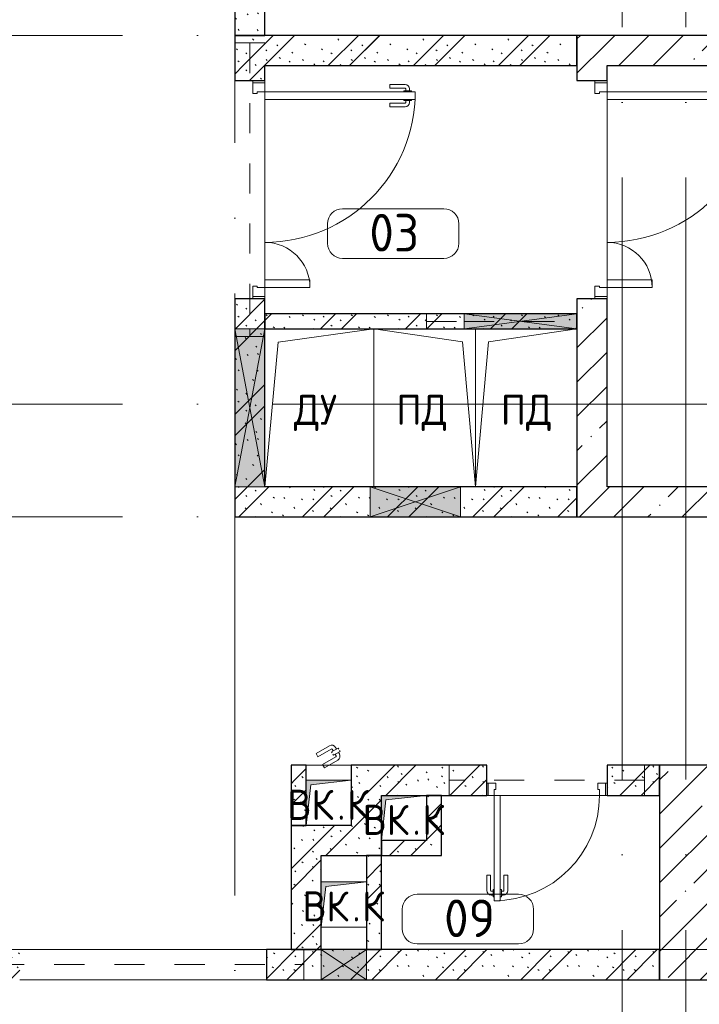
# Model space of a CAD drawing. Header units: millimetres. Extents: x -19737 to 100106, y -4436 to 96517.
# Tile 6 of 59: x -4995 to -476, y 35861 to 42405. Entities that reach past the tile are written whole.
import ezdxf

# ---------------------------------------------------------------- set-up
doc = ezdxf.new("R2010")
doc.units = ezdxf.units.MM
doc.linetypes.add('3_ Штрих_ 1 х 1 мм', pattern=[400, 200, -200])
doc.linetypes.add('ADSK_Линия сетки', pattern=[5000, 4000, -500, 0, -500])
for name, color, linetype, lineweight in [('A-____-NOTE-TEXT', 7, 'Continuous', 18), ('A-AREA-____-IDEN', 7, 'Continuous', 9), ('A-DOOR-____-MCUT', 7, 'Continuous', 9), ('A-DOOR-____-OTLN', 7, 'Continuous', 18), ('A-DOOR-FRAM-MCUT', 7, 'Continuous', 9), ('A-DOOR-OPNG-OTLN', 7, 'Continuous', 18), ('A-FLOR-____-OTLN', 7, 'Continuous', 18), ('A-GENM-____-OTLN', 7, 'Continuous', 18), ('A-GLAZ-____-MCUT', 7, 'Continuous', 9), ('A-GLAZ-____-OTLN', 7, 'Continuous', 18), ('A-WALL-____-MCUT', 7, 'Continuous', 40), ('A-WALL-____-OTLN', 7, 'Continuous', 18), ('A-WALL-____-PATT', 7, 'Continuous', 40), ('I-WALL-____-MCUT', 7, 'Continuous', 40), ('I-WALL-____-OTLN', 7, 'Continuous', 18), ('M-EQPM-____-OTLN', 7, 'Continuous', 18), ('S-BEAM-____-OTLN', 7, 'Continuous', 18), ('S-COLS-____-MCUT', 7, 'Continuous', 40), ('S-COLS-____-OTLN', 7, 'Continuous', 18), ('S-GRID-____-OTLN', 7, 'Continuous', 9)]:
    doc.layers.add(name, color=color, linetype=linetype, lineweight=lineweight)
doc.styles.add('GOST Common', font='GOST_Common.ttf', dxfattribs={"height": 200})
doc.styles.add('GOST Common_2', font='GOST_Common.ttf', dxfattribs={"height": 250})
pattern_1 = [(135, (300.56, 377.28), (-565.6854, 6e-14), [10, -790]), (135, (349.8, 474.73), (-565.6854, 6e-14), [10, -790]), (135, (423.93, 473.06), (-565.6854, 6e-14), [10, -790]), (135, (229.92, 447.9), (-565.6854, 6e-14), [10, -790]), (135, (155.08, 447.9), (-565.6854, 6e-14), [10, -790]), (135, (114.9, 369.03), (-565.6854, 6e-14), [10, -790]), (135, (132.43, 285.8), (-565.6854, 6e-14), [10, -790]), (135, (214.66, 322), (-565.6854, 6e-14), [10, -790]), (135, (198.16, 261.88), (-565.6854, 6e-14), [10, -790]), (135, (45.2, 272.9), (-565.6854, 6e-14), [10, -790]), (135, (42.32, 336.16), (-565.6854, 6e-14), [10, -790]), (135, (92.26, 192.24), (-565.6854, 6e-14), [10, -790]), (135, (7.07, 149.2), (-565.6854, 6e-14), [10, -790]), (135, (80.6, 95.1), (-565.6854, 6e-14), [10, -790]), (135, (79.53, 36.94), (-565.6854, 6e-14), [10, -790]), (135, (153.87, 74.56), (-565.6854, 6e-14), [10, -790]), (135, (228.35, 124.8), (-565.6854, 6e-14), [10, -790]), (135, (279.75, 180.4), (-565.6854, 6e-14), [10, -790]), (135, (282.9, 31.63), (-565.6854, 6e-14), [10, -790]), (135, (377.38, 53.45), (-565.6854, 6e-14), [10, -790]), (135, (352.28, 102.7), (-565.6854, 6e-14), [10, -790]), (135, (354.05, 0), (-565.6854, 6e-14), [10, -790]), (135, (553.23, 16.45), (-565.6854, 6e-14), [10, -790]), (135, (542.38, 63.45), (-565.6854, 6e-14), [10, -790]), (135, (536.58, 239.3), (-565.6854, 6e-14), [10, -790]), (135, (475.85, 203.9), (-565.6854, 6e-14), [10, -790]), (135, (475.85, 316.54), (-565.6854, 6e-14), [10, -790]), (135, (520.8, 408.7), (-565.6854, 6e-14), [10, -790]), (135, (551.1, 470.8), (-565.6854, 6e-14), [10, -790]), (135, (235.25, 537.93), (-565.6854, 6e-14), [10, -790]), (135, (407.25, 547.65), (-565.6854, 6e-14), [10, -790]), (135, (94.5, 558.6), (-565.6854, 6e-14), [10, -790]), (135, (46.4, 532.3), (-565.6854, 6e-14), [10, -790]), (135, (85.56, 465.04), (-565.6854, 6e-14), [10, -790]), (135, (355.53, 181.14), (-565.6854, 6e-14), [10, -790]), (135, (362.23, 243.6), (-565.6854, 6e-14), [10, -790]), (135, (413.45, 344.1), (-565.6854, 6e-14), [10, -790]), (135, (286.3, 273.25), (-565.6854, 6e-14), [10, -790]), (135, (423.02, 263.72), (-565.6854, 6e-14), [10, -790]), (135, (162.94, 190.2), (-565.6854, 6e-14), [10, -790]), (135, (470.25, 120.93), (-565.6854, 6e-14), [10, -790]), (135, (484.48, 9.78), (-565.6854, 6e-14), [10, -790]), (45, (0, 212.13), (-565.6854, 0), []), (45, (212.13, 0), (-565.6854, 0), []), (45, (353.55, 0), (-565.6854, 0), []), (45, (0, 353.55), (-565.6854, 0), [])]
pattern_2 = [(45, (0, 0), (-228.0985, 228.0985), []), (45, (228.1, 0), (-228.0985, 228.0985), [403.225, -80.645, 6.706, -73.939])]

# ---------------------------------------------------------------- blocks, each defined once
blk = doc.blocks.new('АР_Дверь двупольная - 1450х2100h_1000_300__Тамбур шлюз_EI30-5422499-02_К1')
at = {"layer": 'A-DOOR-____-MCUT', "color": 254, "lineweight": 15, "true_color": 0xcccccc}
for p, q in [((-650, 100), (-650, 1100)), ((-650, 1100), (-600, 1100)), ((-600, 1100), (-600, 100)), ((650, 400), (600, 400)), ((600, 400), (600, 100)), ((650, 100), (650, 400)), ((-600, 100), (-650, 100)), ((600, 100), (650, 100))]:
    blk.add_line(p, q, dxfattribs=at)
at = {"layer": 'A-DOOR-____-OTLN', "color": 254, "lineweight": 5, "true_color": 0xcccccc}
for p, q in [((-658, 1062.5), (-670, 1062.5)), ((-658, 1075), (-658, 1025)), ((-650, 1075), (-658, 1075)), ((-600, 1075), (-592, 1075)), ((-592, 1075), (-592, 1025)), ((-592, 1062.5), (-580, 1062.5)), ((-700, 930), (-700, 1032.5)), ((-675, 930), (-675, 1032.5)), ((-658, 1037.5), (-670, 1037.5)), ((-658, 1025), (-650, 1025)), ((-592, 1025), (-600, 1025)), ((-592, 1037.5), (-580, 1037.5)), ((-575, 930), (-575, 1032.5)), ((-550, 930), (-550, 1032.5)), ((-675, 930), (-700, 930)), ((-575, 930), (-550, 930))]:
    blk.add_line(p, q, dxfattribs=at)
for centre, radius, start, end in [((-670, 1032.5), 30, 90, 180), ((-580, 1032.5), 30, 360, 90), ((-670, 1032.5), 4.99, 90, 180), ((-580, 1032.5), 4.99, 360, 90)]:
    blk.add_arc(centre, radius, start, end, dxfattribs=at)
at = {"layer": 'A-DOOR-____-OTLN', "color": 254, "lineweight": 13, "true_color": 0xcccccc}
for centre, radius, start, end in [((-650, 100), 1000, 0, 90), ((650, 100), 300, 90, 180)]:
    blk.add_arc(centre, radius, start, end, dxfattribs=at)
at = {"layer": 'A-DOOR-FRAM-MCUT', "color": 254, "lineweight": 15, "true_color": 0xcccccc}
for p, q in [((-710, 100), (-725, 100)), ((-710, 100), (-650, 100)), ((-710, 20), (-710, 100)), ((-650, 100), (-650, 50)), ((710, 100), (650, 100)), ((650, 100), (650, 50)), ((710, 20), (710, 100)), ((710, 100), (725, 100)), ((-710, 20), (-725, 20)), ((-640, 20), (-710, 20)), ((-650, 50), (-640, 50)), ((-640, 50), (-640, 20)), ((650, 50), (640, 50)), ((640, 50), (640, 20)), ((640, 20), (710, 20)), ((710, 20), (725, 20))]:
    blk.add_line(p, q, dxfattribs=at)
blk = doc.blocks.new('АР_Дверь однопольная - 800х2100h_700__Глухая_Су_EI30-5097571-02_К1')
at = {"layer": 'A-DOOR-____-MCUT', "color": 254, "lineweight": 15, "true_color": 0xcccccc}
for p, q in [((350, 800), (310, 800)), ((310, 800), (310, 100)), ((350, 100), (350, 800)), ((310, 100), (350, 100))]:
    blk.add_line(p, q, dxfattribs=at)
at = {"layer": 'A-DOOR-____-OTLN', "color": 254, "lineweight": 5, "true_color": 0xcccccc}
for p, q in [((260, 630), (260, 732.5)), ((285, 630), (285, 732.5)), ((302, 762.5), (290, 762.5)), ((302, 737.5), (290, 737.5)), ((302, 775), (302, 725)), ((310, 775), (302, 775)), ((302, 725), (310, 725)), ((350, 775), (358, 775)), ((358, 725), (350, 725)), ((358, 775), (358, 725)), ((358, 762.5), (370, 762.5)), ((358, 737.5), (370, 737.5)), ((375, 630), (375, 732.5)), ((400, 630), (400, 732.5)), ((285, 630), (260, 630)), ((375, 630), (400, 630))]:
    blk.add_line(p, q, dxfattribs=at)
at = {"layer": 'A-DOOR-____-OTLN', "color": 254, "lineweight": 13, "true_color": 0xcccccc}
blk.add_arc((350, 100), 700, 90, 180, dxfattribs=at)
at = {"layer": 'A-DOOR-____-OTLN', "color": 254, "lineweight": 5, "true_color": 0xcccccc}
for centre, radius, start, end in [((290, 732.5), 30, 90, 180), ((290, 732.5), 4.99, 90, 180), ((370, 732.5), 30, 0, 90), ((370, 732.5), 4.99, 0, 90)]:
    blk.add_arc(centre, radius, start, end, dxfattribs=at)
at = {"layer": 'A-DOOR-FRAM-MCUT', "color": 254, "lineweight": 15, "true_color": 0xcccccc}
for p, q in [((-390, 100), (-400, 100)), ((-350, 100), (-390, 100)), ((-390, 100), (-390, 20)), ((-350, 60), (-350, 100)), ((390, 100), (350, 100)), ((350, 100), (350, 60)), ((390, 20), (390, 100)), ((390, 100), (400, 100)), ((-390, 20), (-400, 20)), ((-390, 20), (-340, 20)), ((-340, 60), (-350, 60)), ((-340, 20), (-340, 60)), ((350, 60), (340, 60)), ((340, 60), (340, 20)), ((340, 20), (390, 20)), ((390, 20), (400, 20))]:
    blk.add_line(p, q, dxfattribs=at)
blk = doc.blocks.new('АР_Дверь двупольная - 1450х2100h_1000_300__ЛК_EIS60-4680868-02_К1')
at = {"layer": 'A-DOOR-____-MCUT', "color": 254, "lineweight": 15, "true_color": 0xcccccc}
for p, q in [((-650, 100), (-650, 1100)), ((-650, 1100), (-600, 1100)), ((-600, 1100), (-600, 100)), ((650, 400), (600, 400)), ((600, 400), (600, 100)), ((650, 100), (650, 400)), ((-600, 100), (-650, 100)), ((600, 100), (650, 100))]:
    blk.add_line(p, q, dxfattribs=at)
at = {"layer": 'A-DOOR-____-OTLN', "color": 254, "lineweight": 5, "true_color": 0xcccccc}
for p, q in [((-658, 1062.5), (-670, 1062.5)), ((-658, 1075), (-658, 1025)), ((-650, 1075), (-658, 1075)), ((-600, 1075), (-592, 1075)), ((-592, 1075), (-592, 1025)), ((-592, 1062.5), (-580, 1062.5)), ((-700, 930), (-700, 1032.5)), ((-675, 930), (-675, 1032.5)), ((-658, 1037.5), (-670, 1037.5)), ((-658, 1025), (-650, 1025)), ((-592, 1025), (-600, 1025)), ((-592, 1037.5), (-580, 1037.5)), ((-575, 930), (-575, 1032.5)), ((-550, 930), (-550, 1032.5)), ((-675, 930), (-700, 930)), ((-575, 930), (-550, 930))]:
    blk.add_line(p, q, dxfattribs=at)
for centre, radius, start, end in [((-670, 1032.5), 30, 90, 180), ((-580, 1032.5), 30, 360, 90), ((-670, 1032.5), 4.99, 90, 180), ((-580, 1032.5), 4.99, 360, 90)]:
    blk.add_arc(centre, radius, start, end, dxfattribs=at)
at = {"layer": 'A-DOOR-____-OTLN', "color": 254, "lineweight": 13, "true_color": 0xcccccc}
for centre, radius, start, end in [((-650, 100), 1000, 0, 90), ((650, 100), 300, 90, 180)]:
    blk.add_arc(centre, radius, start, end, dxfattribs=at)
at = {"layer": 'A-DOOR-FRAM-MCUT', "color": 254, "lineweight": 15, "true_color": 0xcccccc}
for p, q in [((-710, 100), (-725, 100)), ((-710, 100), (-650, 100)), ((-710, 20), (-710, 100)), ((-650, 100), (-650, 50)), ((710, 100), (650, 100)), ((650, 100), (650, 50)), ((710, 20), (710, 100)), ((710, 100), (725, 100)), ((-710, 20), (-725, 20)), ((-640, 20), (-710, 20)), ((-650, 50), (-640, 50)), ((-640, 50), (-640, 20)), ((650, 50), (640, 50)), ((640, 50), (640, 20)), ((640, 20), (710, 20)), ((710, 20), (725, 20))]:
    blk.add_line(p, q, dxfattribs=at)
blk = doc.blocks.new('АР_Отверстие прямоугольное - ОВВ-2833298-02_К1')
at = {"layer": 'A-GLAZ-____-OTLN', "lineweight": 13, "true_color": 0xf9f9f9}
blk.add_hatch(color=7, dxfattribs=at).paths.add_polyline_path([(650, -100), (650, 100), (-400, 100), (-400, -100), (257.4, -100)])
at = {"layer": 'A-GLAZ-____-MCUT', "color": 254, "lineweight": 15, "true_color": 0xcccccc}
for p, q in [((-400, 100), (-400, -100)), ((650, 100), (650, -100))]:
    blk.add_line(p, q, dxfattribs=at)
at = {"layer": 'A-GLAZ-____-OTLN', "color": 254, "lineweight": 5, "true_color": 0xcccccc}
for p, q in [((650, 100), (-400, -100)), ((-400, 100), (650, -100))]:
    blk.add_line(p, q, dxfattribs=at)
at = {"layer": 'A-GLAZ-____-OTLN', "color": 254, "lineweight": 13, "true_color": 0xcccccc}
for p, q in [((650, 100), (-400, 100)), ((-400, 100), (-400, -100)), ((650, -100), (650, 100)), ((-400, -100), (650, -100))]:
    blk.add_line(p, q, dxfattribs=at)
blk = doc.blocks.new('АР_Отверстие прямоугольное - ОВВ-6149537-02_К1')
at = {"layer": 'A-GLAZ-____-OTLN', "lineweight": 13, "true_color": 0xf9f9f9}
blk.add_hatch(color=7, dxfattribs=at).paths.add_polyline_path([(500, -50), (500, 50), (-250, 50), (-250, -50)])
at = {"layer": 'A-GLAZ-____-MCUT', "color": 254, "lineweight": 15, "true_color": 0xcccccc}
for p, q in [((-250, 50), (-250, -50)), ((500, 50), (500, -50))]:
    blk.add_line(p, q, dxfattribs=at)
at = {"layer": 'A-GLAZ-____-OTLN', "color": 254, "lineweight": 5, "true_color": 0xcccccc}
for p, q in [((500, 50), (-250, -50)), ((-250, 50), (500, -50))]:
    blk.add_line(p, q, dxfattribs=at)
at = {"layer": 'A-GLAZ-____-OTLN', "color": 254, "lineweight": 13, "true_color": 0xcccccc}
for p, q in [((500, 50), (-250, 50)), ((-250, 50), (-250, -50)), ((500, -50), (500, 50)), ((-250, -50), (500, -50))]:
    blk.add_line(p, q, dxfattribs=at)
blk = doc.blocks.new('АР_Отверстие прямоугольное - ОВВ-6974565-02_К1')
at = {"layer": 'A-GLAZ-____-OTLN', "lineweight": 13, "true_color": 0xf9f9f9}
blk.add_hatch(color=7, dxfattribs=at).paths.add_polyline_path([(-147.3, 100), (-175, 100), (-175, -100), (425, -100), (425, 100)])
at = {"layer": 'A-GLAZ-____-MCUT', "color": 254, "lineweight": 15, "true_color": 0xcccccc}
for p, q in [((-175, 100), (-175, -100)), ((425, 100), (425, -100))]:
    blk.add_line(p, q, dxfattribs=at)
at = {"layer": 'A-GLAZ-____-OTLN', "color": 254, "lineweight": 5, "true_color": 0xcccccc}
for p, q in [((425, 100), (-175, -100)), ((-175, 100), (425, -100))]:
    blk.add_line(p, q, dxfattribs=at)
at = {"layer": 'A-GLAZ-____-OTLN', "color": 254, "lineweight": 13, "true_color": 0xcccccc}
for p, q in [((425, 100), (-175, 100)), ((-175, 100), (-175, -100)), ((425, -100), (425, 100)), ((-175, -100), (425, -100))]:
    blk.add_line(p, q, dxfattribs=at)
blk = doc.blocks.new('АР_Перемычка - 200_Уx2_50x5__250-250-5284387-02_К1')
at = {"layer": 'S-BEAM-____-OTLN', "color": 254, "linetype": '3_ Штрих_ 1 х 1 мм', "lineweight": 15, "true_color": 0xdcdcdc}
for p, q in [((-975, 100), (-975, -100)), ((975, 100), (975, -100)), ((-975, 0), (925, 0)), ((925, 0), (975, 0))]:
    blk.add_line(p, q, dxfattribs=at)
blk = doc.blocks.new('АР_Перемычка - 100_Уx1_75x5__250-Оп_0_125x80x5_-6149538-02_К1')
at = {"layer": 'S-BEAM-____-OTLN', "color": 254, "linetype": '3_ Штрих_ 1 х 1 мм', "lineweight": 15, "true_color": 0xdcdcdc}
for p, q in [((-625, 50), (-625, -50)), ((375, 50), (375, -50)), ((-625, 0), (-375, 0)), ((-375, 0), (375, 0))]:
    blk.add_line(p, q, dxfattribs=at)
blk = doc.blocks.new('АР_Дверь однопольная - 300х400h_200__ВК_СС-4227926-02_К1')
at = {"layer": 'A-DOOR-____-OTLN', "color": 254, "lineweight": 5, "true_color": 0xcccccc}
for p, q in [((-84.4, 128.3), (4.4, 179.6)), ((-71.9, 106.7), (16.9, 157.9)), ((62.2, 164.4), (18.9, 139.4)), ((18.9, 139.4), (22.9, 132.5)), ((29.7, 145.7), (23.7, 156.1)), ((75.2, 141.9), (31.9, 116.9)), ((51.4, 158.2), (45.4, 168.6)), ((66.2, 157.5), (62.2, 164.4)), ((64.4, 135.7), (70.4, 125.3)), ((71.2, 148.8), (75.2, 141.9)), ((-71.9, 106.7), (-84.4, 128.3)), ((-41.9, 54.7), (46.9, 105.9)), ((-29.4, 33), (59.4, 84.3)), ((31.9, 116.9), (27.9, 123.8)), ((42.7, 123.2), (48.7, 112.8)), ((-41.9, 54.7), (-29.4, 33))]:
    blk.add_line(p, q, dxfattribs=at)
for centre, radius, start, end in [((19.4, 153.6), 30, 30, 120), ((19.4, 153.6), 4.99, 30, 120), ((44.4, 110.3), 4.99, 300, 30), ((44.4, 110.3), 30, 300, 30)]:
    blk.add_arc(centre, radius, start, end, dxfattribs=at)
blk = doc.blocks.new('АР_Перемычка - 200_Уx2_50x5__250-250-5284391-02_К1')
at = {"layer": 'S-BEAM-____-OTLN', "color": 254, "linetype": '3_ Штрих_ 1 х 1 мм', "lineweight": 15, "true_color": 0xdcdcdc}
for p, q in [((-650, 100), (-650, -100)), ((650, 100), (650, -100)), ((-650, 0), (650, 0))]:
    blk.add_line(p, q, dxfattribs=at)
blk = doc.blocks.new('АР_Отверстие прямоугольное - ОВВ-6892781-02_К1')
at = {"layer": 'A-GLAZ-____-OTLN', "lineweight": 13, "true_color": 0xf9f9f9}
blk.add_hatch(color=7, dxfattribs=at).paths.add_polyline_path([(-25, 100), (-25, -100), (275, -100), (275, 100)])
at = {"layer": 'A-GLAZ-____-MCUT', "color": 254, "lineweight": 15, "true_color": 0xcccccc}
for p, q in [((-25, 100), (-25, -100)), ((275, 100), (275, -100))]:
    blk.add_line(p, q, dxfattribs=at)
at = {"layer": 'A-GLAZ-____-OTLN', "color": 254, "lineweight": 5, "true_color": 0xcccccc}
for p, q in [((275, 100), (-25, -100)), ((-25, 100), (275, -100))]:
    blk.add_line(p, q, dxfattribs=at)
at = {"layer": 'A-GLAZ-____-OTLN', "color": 254, "lineweight": 13, "true_color": 0xcccccc}
for p, q in [((275, 100), (-25, 100)), ((-25, 100), (-25, -100)), ((275, -100), (275, 100)), ((-25, -100), (275, -100))]:
    blk.add_line(p, q, dxfattribs=at)
blk = doc.blocks.new('АР_Перемычка - 200__Уx2_50x5__Оп_170_50x5_-250-8174740-02_К1')
at = {"layer": 'S-BEAM-____-OTLN', "color": 254, "linetype": '3_ Штрих_ 1 х 1 мм', "lineweight": 15, "true_color": 0xdcdcdc}
for p, q in [((-990, 100), (-990, -100)), ((1070, 100), (1070, -100)), ((-990, 0), (1070, 0))]:
    blk.add_line(p, q, dxfattribs=at)
blk = doc.blocks.new('КР-Проем - Настраиваемый-8177659-02_К1')
at = {"layer": 'A-DOOR-OPNG-OTLN', "color": 254, "lineweight": 13, "true_color": 0xcccccc}
for p, q in [((-820, 100), (820, 100)), ((-820, -100), (820, -100))]:
    blk.add_line(p, q, dxfattribs=at)
blk = doc.blocks.new('АР_Канал вертикальный прямоугольный - ВК_К-7750593-02_К1')
at = {"layer": 'M-EQPM-____-OTLN', "lineweight": 13, "true_color": 0xe2e2e2}
blk.add_hatch(color=254, dxfattribs=at).paths.add_polyline_path([(-150, -150), (-120, 120), (150, 150), (-150, 150), (-150, -56.4)])
at = {"layer": 'M-EQPM-____-OTLN', "color": 253, "lineweight": 13, "true_color": 0xaaaaaa}
for p, q in [((150, 150), (-150, 150)), ((-150, 150), (-150, -150)), ((150, 150), (-150, 150)), ((-150, 150), (-150, -150)), ((-150, -150), (-150, 150)), ((-150, 150), (150, 150)), ((-120, 120), (150, 150)), ((-120, 120), (150, 150)), ((150, -150), (150, 150)), ((150, 150), (150, -150)), ((-150, -150), (-120, 120)), ((-150, -150), (-120, 120)), ((-150, -150), (150, -150)), ((150, -150), (-150, -150))]:
    blk.add_line(p, q, dxfattribs=at)
blk = doc.blocks.new('АР_Канал вертикальный прямоугольный - ВК_К-5078163-02_К1')
at = {"layer": 'M-EQPM-____-OTLN', "lineweight": 13, "true_color": 0xe2e2e2}
blk.add_hatch(color=254, dxfattribs=at).paths.add_polyline_path([(-150, -150), (-120, 120), (150, 150), (-150, 150), (-150, 43.6)])
at = {"layer": 'M-EQPM-____-OTLN', "color": 253, "lineweight": 13, "true_color": 0xaaaaaa}
for p, q in [((150, 150), (-150, 150)), ((-150, 150), (-150, -150)), ((150, 150), (-150, 150)), ((-150, 150), (-150, -150)), ((-150, -150), (-150, 150)), ((-150, 150), (150, 150)), ((-120, 120), (150, 150)), ((-120, 120), (150, 150)), ((150, -150), (150, 150)), ((150, 150), (150, -150)), ((-150, -150), (-120, 120)), ((-150, -150), (-120, 120)), ((-150, -150), (150, -150)), ((150, -150), (-150, -150))]:
    blk.add_line(p, q, dxfattribs=at)
blk = doc.blocks.new('АР_Канал вертикальный прямоугольный - ВК_К-5078308-02_К1')
at = {"layer": 'M-EQPM-____-OTLN', "lineweight": 13, "true_color": 0xe2e2e2}
blk.add_hatch(color=254, dxfattribs=at).paths.add_polyline_path([(-150, -150), (-120, 120), (150, 150), (-150, 150)])
at = {"layer": 'M-EQPM-____-OTLN', "color": 253, "lineweight": 13, "true_color": 0xaaaaaa}
for p, q in [((150, 150), (-150, 150)), ((-150, 150), (-150, -150)), ((150, 150), (-150, 150)), ((-150, 150), (-150, -150)), ((-150, -150), (-150, 150)), ((-150, 150), (150, 150)), ((-120, 120), (150, 150)), ((-120, 120), (150, 150)), ((150, -150), (150, 150)), ((150, 150), (150, -150)), ((-150, -150), (-120, 120)), ((-150, -150), (-120, 120)), ((-150, -150), (150, -150)), ((150, -150), (-150, -150))]:
    blk.add_line(p, q, dxfattribs=at)
blk = doc.blocks.new('АР_Канал вертикальный прямоугольный - ДУ-5078215-02_К1')
at = {"layer": 'A-GENM-____-OTLN', "color": 253, "lineweight": 13, "true_color": 0xaaaaaa}
for p, q in [((-362.5, -525), (-362.5, 525)), ((-362.5, 525), (262.5, 525))]:
    blk.add_line(p, q, dxfattribs=at)
at = {"layer": 'M-EQPM-____-OTLN', "color": 253, "lineweight": 13, "true_color": 0xaaaaaa}
for p, q in [((-362.5, -525), (-362.5, 525)), ((-362.5, 525), (362.5, 525)), ((-273.75, 436.25), (362.5, 525)), ((362.5, 525), (362.5, -525)), ((-362.5, -525), (-273.75, 436.25)), ((362.5, -525), (-362.5, -525))]:
    blk.add_line(p, q, dxfattribs=at)
blk = doc.blocks.new('АР_Канал вертикальный прямоугольный - ПД-5078216-02_К1')
at = {"layer": 'A-GENM-____-OTLN', "color": 253, "lineweight": 13, "true_color": 0xaaaaaa}
blk.add_line((-237.5, -525), (237.5, -525), dxfattribs=at)
at = {"layer": 'M-EQPM-____-OTLN', "color": 253, "lineweight": 13, "true_color": 0xaaaaaa}
for p, q in [((-337.5, 525), (-251.3, -438.8)), ((337.5, 525), (-337.5, 525)), ((-337.5, 525), (-337.5, -525)), ((337.5, -525), (337.5, 525)), ((-251.3, -438.8), (337.5, -525)), ((-337.5, -525), (337.5, -525))]:
    blk.add_line(p, q, dxfattribs=at)
blk = doc.blocks.new('АР_Канал вертикальный прямоугольный - ПД-5078217-02_К1')
at = {"layer": 'A-GENM-____-OTLN', "color": 253, "lineweight": 13, "true_color": 0xaaaaaa}
blk.add_line((-237.5, 525), (337.5, 525), dxfattribs=at)
at = {"layer": 'M-EQPM-____-OTLN', "color": 253, "lineweight": 13, "true_color": 0xaaaaaa}
for p, q in [((-337.5, -525), (-337.5, 525)), ((-337.5, 525), (337.5, 525)), ((-251.3, 438.8), (337.5, 525)), ((337.5, 525), (337.5, -525)), ((-337.5, -525), (-251.3, 438.8)), ((337.5, -525), (-337.5, -525))]:
    blk.add_line(p, q, dxfattribs=at)
blk = doc.blocks.new('Наметкина 10_РД_АР_К1_отсоединено_rvt-1-02_К1')
at = {"layer": 'A-WALL-____-PATT', "lineweight": 5, "true_color": 0xcccccc}
h = blk.add_hatch(dxfattribs=at)
h.set_pattern_fill('FP_1', color=254, style=0, pattern_type=2)
h.set_pattern_definition(pattern_1)
h.paths.add_polyline_path([(-3564.7, 42300), (-3364.7, 42300), (-3364.7, 42965), (-3564.7, 42965)])
h.paths.add_polyline_path([(-3564.7, 43965), (-3364.7, 43965), (-3364.7, 44400), (-3564.7, 44400)])
h = blk.add_hatch(dxfattribs=at)
h.set_pattern_fill('FP_1', color=254, style=0, pattern_type=2)
h.set_pattern_definition(pattern_1)
h.paths.add_polyline_path([(-1289.7, 42100), (-1289.7, 42300), (-3564.7, 42300), (-3564.7, 42100), (-2092.4, 42100)])
h = blk.add_hatch(dxfattribs=at)
h.set_pattern_fill('FP_2', color=254, style=0, pattern_type=2)
h.set_pattern_definition(pattern_2)
h.paths.add_polyline_path([(-1089.7, 39300), (-1089.7, 40550), (-1289.7, 40550), (-1289.7, 39300)])
h.paths.add_polyline_path([(-1289.7, 42000), (-1089.7, 42000), (-1089.7, 42300), (-1289.7, 42300), (-1289.7, 42241.6)])
h = blk.add_hatch(dxfattribs=at)
h.set_pattern_fill('FP_2', color=254, style=0, pattern_type=2)
h.set_pattern_definition(pattern_2)
h.paths.add_polyline_path([(5035.3, 42100), (5035.3, 42300), (-1089.7, 42300), (-1089.7, 42100), (3549.9, 42100)])
h = blk.add_hatch(dxfattribs=at)
h.set_pattern_fill('FP_1', color=254, style=0, pattern_type=2)
h.set_pattern_definition(pattern_1)
h.paths.add_polyline_path([(-3364.7, 39100), (-3364.7, 40550), (-3564.7, 40550), (-3564.7, 39100)])
h.paths.add_polyline_path([(-3564.7, 42000), (-3364.7, 42000), (-3364.7, 42100), (-3564.7, 42100)])
h = blk.add_hatch(dxfattribs=at)
h.set_pattern_fill('FP_1', color=254, style=0, pattern_type=2)
h.set_pattern_definition(pattern_1)
h.paths.add_polyline_path([(-1289.7, 40350), (-1289.7, 40450), (-3364.7, 40450), (-3364.7, 40350), (-2039.7, 40350)])
h = blk.add_hatch(dxfattribs=at)
h.set_pattern_fill('FP_1', color=254, style=0, pattern_type=2)
h.set_pattern_definition(pattern_1)
h.paths.add_polyline_path([(-1289.7, 39100), (-1289.7, 39300), (-3364.7, 39300), (-3364.7, 39100), (-2064.7, 39100)])
h = blk.add_hatch(dxfattribs=at)
h.set_pattern_fill('FP_2', color=254, style=0, pattern_type=2)
h.set_pattern_definition(pattern_2)
h.paths.add_polyline_path([(5035.3, 39100), (5035.3, 39300), (-1289.7, 39300), (-1289.7, 39100), (3549.9, 39100)])
h = blk.add_hatch(dxfattribs=at)
h.set_pattern_fill('FP_1', color=254, style=0, pattern_type=2)
h.set_pattern_definition(pattern_1)
h.paths.add_polyline_path([(-3089.7, 37350), (-3089.7, 37450), (-3189.7, 37450), (-3189.7, 37350)])
h = blk.add_hatch(dxfattribs=at)
h.set_pattern_fill('FP_1', color=254, style=0, pattern_type=2)
h.set_pattern_definition(pattern_1)
h.paths.add_polyline_path([(-2789.7, 37050), (-2589.7, 37050), (-2589.7, 37450), (-2789.7, 37450), (-2789.7, 37143.6)])
h = blk.add_hatch(dxfattribs=at)
h.set_pattern_fill('FP_1', color=254, style=0, pattern_type=2)
h.set_pattern_definition(pattern_1)
h.paths.add_polyline_path([(-739.7, 37250), (-739.7, 37450), (-1089.7, 37450), (-1089.7, 37250)])
h.paths.add_polyline_path([(-2092.4, 37250), (-1889.7, 37250), (-1889.7, 37450), (-2589.7, 37450), (-2589.7, 37250), (-2289.7, 37250)])
h = blk.add_hatch(dxfattribs=at)
h.set_pattern_fill('FP_1', color=254, style=0, pattern_type=2)
h.set_pattern_definition(pattern_1)
h.paths.add_polyline_path([(-3189.7, 37050), (-3089.7, 37050), (-3089.7, 37350), (-3189.7, 37350), (-3189.7, 37143.6)])
h = blk.add_hatch(dxfattribs=at)
h.set_pattern_fill('FP_1', color=254, style=0, pattern_type=2)
h.set_pattern_definition(pattern_1)
h.paths.add_polyline_path([(-2289.7, 36850), (-2189.7, 36850), (-2189.7, 37250), (-2289.7, 37250), (-2289.7, 36950)])
h = blk.add_hatch(dxfattribs=at)
h.set_pattern_fill('FP_1', color=254, style=0, pattern_type=2)
h.set_pattern_definition(pattern_1)
h.paths.add_polyline_path([(-3059.7, 36850), (-2589.7, 36850), (-2589.7, 37050), (-3189.7, 37050), (-3189.7, 36850), (-3089.7, 36850)])
h = blk.add_hatch(dxfattribs=at)
h.set_pattern_fill('FP_1', color=254, style=0, pattern_type=2)
h.set_pattern_definition(pattern_1)
h.paths.add_polyline_path([(-2289.7, 36850), (-2289.7, 36950), (-2589.7, 36950), (-2589.7, 36850), (-2559.7, 36850)])
h = blk.add_hatch(dxfattribs=at)
h.set_pattern_fill('FP_1', color=254, style=0, pattern_type=2)
h.set_pattern_definition(pattern_1)
h.paths.add_polyline_path([(-2989.7, 36225), (-2989.7, 36850), (-3189.7, 36850), (-3189.7, 36225)])
h = blk.add_hatch(dxfattribs=at)
h.set_pattern_fill('FP_1', color=254, style=0, pattern_type=2)
h.set_pattern_definition(pattern_1)
h.paths.add_polyline_path([(-2689.7, 36225), (-2589.7, 36225), (-2589.7, 36850), (-2689.7, 36850), (-2689.7, 36645)])
h = blk.add_hatch(dxfattribs=at)
h.set_pattern_fill('FP_1', color=254, style=0, pattern_type=2)
h.set_pattern_definition(pattern_1)
h.paths.add_polyline_path([(-739.7, 36025), (-739.7, 36225), (-3354.7, 36225), (-3354.7, 36025), (-2689.7, 36025)])
h.paths.add_polyline_path([(-5164.7, 36025), (-4994.7, 36025), (-4994.7, 36225), (-5164.7, 36225)])
at = {"layer": 'S-COLS-____-OTLN', "lineweight": 5, "true_color": 0xcccccc}
h = blk.add_hatch(dxfattribs=at)
h.set_pattern_fill('FP_2', color=254, style=0, pattern_type=2)
h.set_pattern_definition(pattern_2)
h.paths.add_polyline_path([(-339.7, 36025), (-339.7, 37450), (-739.7, 37450), (-739.7, 36025)])
at = {"layer": 'A-FLOR-____-OTLN', "color": 254, "lineweight": 13, "true_color": 0xcccccc}
for p, q in [((-3364.7, 41985), (-3364.7, 42000)), ((-3364.7, 42000), (-3364.7, 41985)), ((-1089.7, 41985), (-1089.7, 42000)), ((-1089.7, 42000), (-1089.7, 41985)), ((-3364.7, 40675), (-3364.7, 41875)), ((-3364.7, 41875), (-3364.7, 40675)), ((-1089.7, 40675), (-1089.7, 41875)), ((-1089.7, 41875), (-1089.7, 40675)), ((-3364.7, 40550), (-3364.7, 40565)), ((-3364.7, 40565), (-3364.7, 40550)), ((-1089.7, 40550), (-1089.7, 40565)), ((-1089.7, 40565), (-1089.7, 40550)), ((-1089.7, 37450.1), (350.4, 37450.1)), ((-1889.7, 37250), (-1879.7, 37250)), ((-1879.7, 37250), (-1889.7, 37250)), ((-1799.7, 37250), (-1139.7, 37250)), ((-1139.7, 37250), (-1799.7, 37250)), ((-1099.7, 37250), (-1089.7, 37250)), ((-1089.7, 37250), (-1099.7, 37250))]:
    blk.add_line(p, q, dxfattribs=at)
at = {"layer": 'A-WALL-____-MCUT', "color": 254, "lineweight": 30, "true_color": 0xcccccc}
for p, q in [((-1289.7, 42300), (-1289.7, 42000)), ((-1089.7, 42300), (-1289.7, 42300)), ((5035.3, 42300), (-1089.7, 42300)), ((-1089.7, 42000), (-1089.7, 42100)), ((-1089.7, 42100), (5035.3, 42100)), ((-1289.7, 42000), (-1089.7, 42000)), ((-1289.7, 40550), (-1289.7, 40450)), ((-1089.7, 40550), (-1289.7, 40550)), ((-1089.7, 39300), (-1089.7, 40550)), ((-1289.7, 40450), (-1289.7, 40350)), ((-1289.7, 40350), (-1289.7, 39300)), ((-1289.7, 39300), (-1289.7, 39100)), ((5035.3, 39300), (-1089.7, 39300)), ((-1289.7, 39100), (5035.3, 39100)), ((-2989.7, 36225), (-3354.7, 36225)), ((-3354.7, 36225), (-3354.7, 36025)), ((-2689.7, 36225), (-2989.7, 36225)), ((-739.7, 36225), (-2689.7, 36225)), ((-739.7, 36025), (-739.7, 36225)), ((-3354.7, 36025), (-2989.7, 36025)), ((-2989.7, 36025), (-2689.7, 36025)), ((-2689.7, 36025), (-739.7, 36025))]:
    blk.add_line(p, q, dxfattribs=at)
at = {"layer": 'A-WALL-____-OTLN', "color": 254, "lineweight": 13, "true_color": 0xcccccc}
for p, q in [((-4994.7, 36225), (-3354.7, 36225)), ((-3354.7, 36025), (-4994.7, 36025))]:
    blk.add_line(p, q, dxfattribs=at)
at = {"layer": 'I-WALL-____-MCUT', "color": 254, "lineweight": 30, "true_color": 0xcccccc}
for p, q in [((-3564.7, 42965), (-3564.7, 42300)), ((-3364.7, 42300), (-3364.7, 42965)), ((-3564.7, 42300), (-3364.7, 42300)), ((-1289.7, 42300), (-3564.7, 42300)), ((-3564.7, 42300), (-3564.7, 42100)), ((-1289.7, 42100), (-1289.7, 42300)), ((-3564.7, 42100), (-3564.7, 42000)), ((-3364.7, 42000), (-3364.7, 42100)), ((-3364.7, 42100), (-1289.7, 42100)), ((-3564.7, 42000), (-3364.7, 42000)), ((-3564.7, 40550), (-3564.7, 40350)), ((-3364.7, 40550), (-3564.7, 40550)), ((-3364.7, 40350), (-3364.7, 40550)), ((-2039.7, 40450), (-3364.7, 40450)), ((-3364.7, 40450), (-3364.7, 40350)), ((-1289.7, 40450), (-2039.7, 40450)), ((-1289.7, 40350), (-1289.7, 40450)), ((-3564.7, 40350), (-3564.7, 39300)), ((-3364.7, 40350), (-2039.7, 40350)), ((-3364.7, 39300), (-3364.7, 40350)), ((-2039.7, 40350), (-1289.7, 40350)), ((-3564.7, 39300), (-3564.7, 39100)), ((-2664.7, 39300), (-3364.7, 39300)), ((-2064.7, 39300), (-2664.7, 39300)), ((-1289.7, 39300), (-2064.7, 39300)), ((-1289.7, 39100), (-1289.7, 39300)), ((-3564.7, 39100), (-3364.7, 39100)), ((-3364.7, 39100), (-2664.7, 39100)), ((-2664.7, 39100), (-2064.7, 39100)), ((-2064.7, 39100), (-1289.7, 39100)), ((-3089.7, 37450), (-3189.7, 37450)), ((-3189.7, 37450), (-3189.7, 37350)), ((-3089.7, 37350), (-3089.7, 37450)), ((-2589.7, 37450), (-2789.7, 37450)), ((-2789.7, 37450), (-2789.7, 37050)), ((-1889.7, 37450), (-2589.7, 37450)), ((-1889.7, 37250), (-1889.7, 37450)), ((-739.7, 37450), (-1089.7, 37450)), ((-1089.7, 37450), (-1089.7, 37250)), ((-739.7, 37250), (-739.7, 37450)), ((-3189.7, 37350), (-3189.7, 37050)), ((-3089.7, 37050), (-3089.7, 37350)), ((-2589.7, 37050), (-2589.7, 37250)), ((-2589.7, 37250), (-1889.7, 37250)), ((-2289.7, 37250), (-2289.7, 36950)), ((-2189.7, 37250), (-2289.7, 37250)), ((-2189.7, 36850), (-2189.7, 37250)), ((-1089.7, 37250), (-739.7, 37250)), ((-3189.7, 37050), (-3089.7, 37050)), ((-2789.7, 37050), (-3189.7, 37050)), ((-3189.7, 37050), (-3189.7, 36850)), ((-2589.7, 36850), (-2589.7, 37050)), ((-2289.7, 36950), (-2589.7, 36950)), ((-2589.7, 36950), (-2589.7, 36850)), ((-3189.7, 36850), (-3189.7, 36225)), ((-2989.7, 36225), (-2989.7, 36850)), ((-2989.7, 36850), (-2589.7, 36850)), ((-2689.7, 36850), (-2689.7, 36225)), ((-2589.7, 36850), (-2689.7, 36850)), ((-2589.7, 36850), (-2289.7, 36850)), ((-2589.7, 36225), (-2589.7, 36850)), ((-2289.7, 36850), (-2189.7, 36850)), ((-3189.7, 36225), (-2989.7, 36225)), ((-2689.7, 36225), (-2589.7, 36225))]:
    blk.add_line(p, q, dxfattribs=at)
at = {"layer": 'I-WALL-____-OTLN', "color": 254, "lineweight": 13, "true_color": 0xcccccc}
for p, q in [((-3089.7, 37450), (-2789.7, 37450)), ((-2789.7, 37350), (-3089.7, 37350))]:
    blk.add_line(p, q, dxfattribs=at)
at = {"layer": 'S-COLS-____-MCUT', "color": 254, "lineweight": 30, "true_color": 0xcccccc}
for p, q in [((-739.7, 37450), (-739.7, 36025)), ((-339.7, 37450), (-739.7, 37450)), ((-739.7, 36025), (-339.7, 36025))]:
    blk.add_line(p, q, dxfattribs=at)
at = {"layer": 'A-DOOR-____-OTLN', "color": 254, "lineweight": 13, "true_color": 0xcccccc}
for name, p, rotation in [('АР_Дверь двупольная - 1450х2100h_1000_300__Тамбур шлюз_EI30-5422499-02_К1', (-3464.7, 41275), 269.9999999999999), ('АР_Дверь двупольная - 1450х2100h_1000_300__ЛК_EIS60-4680868-02_К1', (-1189.7, 41275), 269.9999999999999), ('АР_Дверь однопольная - 800х2100h_700__Глухая_Су_EI30-5097571-02_К1', (-1489.7, 37350), 180), ('КР-Проем - Настраиваемый-8177659-02_К1', (-4174.7, 36125), 180)]:
    blk.add_blockref(name, p, dxfattribs=dict(at, rotation=rotation))
blk.add_blockref('АР_Дверь однопольная - 300х400h_200__ВК_СС-4227926-02_К1', (-2939.7, 37400), dxfattribs=at)
at = {"layer": 'A-GLAZ-____-OTLN', "color": 254, "lineweight": 13, "true_color": 0xcccccc}
blk.add_blockref('АР_Отверстие прямоугольное - ОВВ-6149537-02_К1', (-1789.7, 40400), dxfattribs=at)
for name, p, rotation in [('АР_Отверстие прямоугольное - ОВВ-2833298-02_К1', (-3464.7, 39950), 269.9999999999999), ('АР_Отверстие прямоугольное - ОВВ-6974565-02_К1', (-2239.7, 39200), 180), ('АР_Отверстие прямоугольное - ОВВ-6892781-02_К1', (-2714.7, 36125), 180)]:
    blk.add_blockref(name, p, dxfattribs=dict(at, rotation=rotation))
at = {"layer": 'M-EQPM-____-OTLN', "color": 253, "lineweight": 5, "true_color": 0xaaaaaa}
for name, p in [('АР_Канал вертикальный прямоугольный - ДУ-5078215-02_К1', (-3002.2, 39825)), ('АР_Канал вертикальный прямоугольный - ПД-5078217-02_К1', (-1627.2, 39825)), ('АР_Канал вертикальный прямоугольный - ВК_К-7750593-02_К1', (-2939.7, 37200)), ('АР_Канал вертикальный прямоугольный - ВК_К-5078163-02_К1', (-2439.7, 37100)), ('АР_Канал вертикальный прямоугольный - ВК_К-5078308-02_К1', (-2839.7, 36525))]:
    blk.add_blockref(name, p, dxfattribs=at)
at = {"layer": 'M-EQPM-____-OTLN', "color": 253, "lineweight": 5, "true_color": 0xaaaaaa, "rotation": 180}
blk.add_blockref('АР_Канал вертикальный прямоугольный - ПД-5078216-02_К1', (-2302.2, 39825), dxfattribs=at)
at = {"layer": 'S-BEAM-____-OTLN', "color": 254, "lineweight": 13, "true_color": 0xcccccc}
for name, p, rotation in [('АР_Перемычка - 200_Уx2_50x5__250-250-5284387-02_К1', (-3464.7, 41275), 269.9999999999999), ('АР_Перемычка - 200_Уx2_50x5__250-250-5284391-02_К1', (-1489.7, 37350), 180)]:
    blk.add_blockref(name, p, dxfattribs=dict(at, rotation=rotation))
for name, p in [('АР_Перемычка - 100_Уx1_75x5__250-Оп_0_125x80x5_-6149538-02_К1', (-1664.7, 40400)), ('АР_Перемычка - 200__Уx2_50x5__Оп_170_50x5_-250-8174740-02_К1', (-4174.7, 36125))]:
    blk.add_blockref(name, p, dxfattribs=at)
at = {"layer": 'A-____-NOTE-TEXT', "color": 253, "lineweight": 5, "true_color": 0xaaaaaa, "char_height": 200, "attachment_point": 1, "style": 'GOST Common'}
for s, insert, width in [('ДУ', (-3171.4, 39912.2), 416.877), ('ПД', (-2491, 39912.2), 416.877), ('ПД', (-1796.4, 39912.2), 416.877), ('ВК', (-3214.9, 37287.2), 400.844), ('\\fGOST Common|b0|i0|c204|p34|;К', (-2818, 37287.2), 192.405), ('ВК', (-2714.9, 37187.2), 400.844), ('ВК', (-2714.9, 37187.2), 400.844), ('\\fGOST Common|b0|i0|c204|p34|;К', (-2318, 37187.2), 192.405), ('\\fGOST Common|b0|i0|c204|p34|;К', (-2318, 37187.2), 192.405), ('\\fGOST Common|b0|i0|c204|p34|;.', (-2884.2, 37287.2), 80.169), ('\\fGOST Common|b0|i0|c204|p34|;.', (-2384.2, 37187.2), 80.169), ('\\fGOST Common|b0|i0|c204|p34|;.', (-2384.2, 37187.2), 80.169), ('ВК', (-3114.9, 36612.2), 400.844), ('\\fGOST Common|b0|i0|c204|p34|;К', (-2718, 36612.2), 192.405), ('\\fGOST Common|b0|i0|c204|p34|;.', (-2784.2, 36612.2), 80.169)]:
    blk.add_mtext(s, dxfattribs=dict(at, insert=insert, width=width))
blk = doc.blocks.new('Марка помещения 2 - Марка помещения 2-1605974-02_К1')
at = {"layer": 'A-AREA-____-IDEN', "color": 253, "true_color": 0xaaaaaa}
for p, q in [((-1.797, 0.841), (1.569, 0.841)), ((-2.297, -0.309), (-2.297, 0.341)), ((2.069, 0.341), (2.069, -0.309)), ((1.569, -0.809), (-1.797, -0.809))]:
    blk.add_line(p, q, dxfattribs=at)
for centre, start, end in [((-1.797, 0.341), 90, 180), ((1.569, 0.341), 0, 90), ((-1.797, -0.309), 180, 270), ((1.569, -0.309), 270, 360)]:
    blk.add_arc(centre, 0.5, start, end, dxfattribs=at)

msp = doc.modelspace()

# ---------------------------------------------------------------- linework, layer by layer
at = {"layer": 'S-GRID-____-OTLN', "color": 253, "linetype": 'ADSK_Линия сетки', "true_color": 0xaaaaaa}
for p, q in [((-989.7, 32355.1), (-989.7, 56171.7)), ((-3564.7, 31585.4), (-3564.7, 45894.3)), ((-564.7, 32355.1), (-564.7, 45894.3)), ((15688.6, 42300), (-18101.6, 42300)), ((15688.6, 39850), (-17088, 39850)), ((15688.6, 39100), (-18101.6, 39100)), ((15688.6, 36225), (-18101.6, 36225))]:
    msp.add_line(p, q, dxfattribs=at)

# ---------------------------------------------------------------- block references
at = {"lineweight": 5}
msp.add_blockref('Наметкина 10_РД_АР_К1_отсоединено_rvt-1-02_К1', (0, 0), dxfattribs=at)
at = {"layer": 'A-AREA-____-IDEN', "color": 253, "true_color": 0xaaaaaa, "xscale": 199.9999999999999, "yscale": 199.9999999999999, "zscale": 199.9999999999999}
for p in [(-2488.6, 40980.6), (-1991.7, 36424.2)]:
    msp.add_blockref('Марка помещения 2 - Марка помещения 2-1605974-02_К1', p, dxfattribs=at)

# ---------------------------------------------------------------- texts
at = {"layer": 'A-AREA-____-IDEN', "color": 253, "true_color": 0xaaaaaa, "char_height": 250, "width": 448.945, "attachment_point": 1, "style": 'GOST Common_2'}
for s, insert in [('03', (-2670, 41114.3)), ('09', (-2173.2, 36557.9))]:
    msp.add_mtext(s, dxfattribs=dict(at, insert=insert))

doc.saveas('drawing.dxf')
